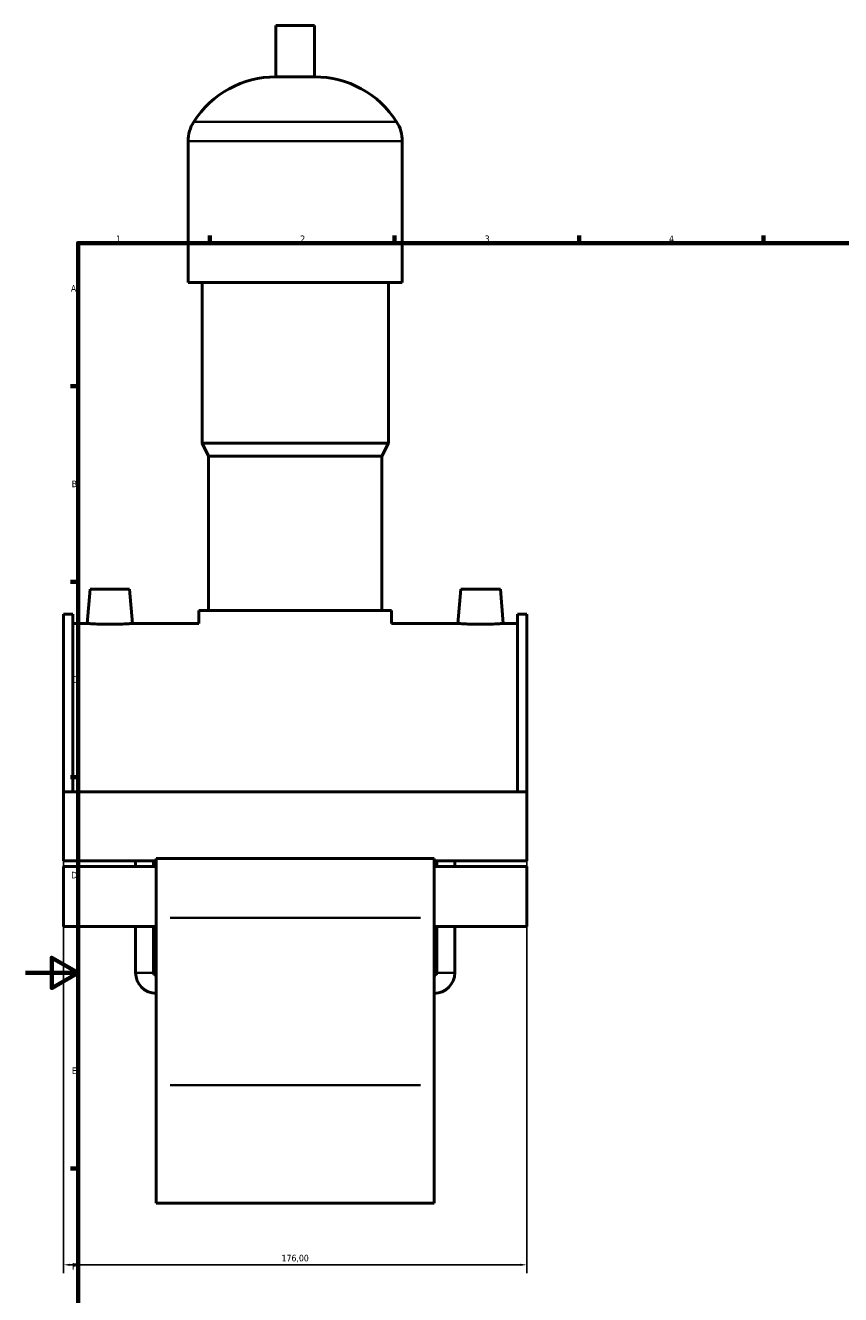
# Model space of a CAD drawing. Header units: millimetres. Extents: x 0 to 999, y -235 to 1211.
# Tile 2 of 7: x 0 to 310, y 175 to 657. Entities that reach past the tile are written whole.
import ezdxf

# ---------------------------------------------------------------- set-up
doc = ezdxf.new("R2010")
doc.units = ezdxf.units.MM
for name, color, linetype, lineweight in [('Border (ISO)', 7, 'Continuous', 70), ('Dimension (ISO)', 7, 'Continuous', 25), ('Visible (ISO)', 7, 'Continuous', 50), ('Visible Narrow (ISO)', 7, 'Continuous', 35)]:
    doc.layers.add(name, color=color, linetype=linetype, lineweight=lineweight)
doc.styles.add('Note Text (ISO)', font='tahoma.ttf')
doc.dimstyles.new('Default (ISO)', dxfattribs={"dimtxt": 2.5, "dimasz": 2.5, "dimexe": 3.175, "dimexo": 0, "dimgap": 0.762, "dimtad": 1, "dimrnd": 1e-08, "dimzin": 0, "dimtxsty": 'Note Text (ISO)', "dimcen": 0.09, "dimdle": 10, "dimclrd": 256, "dimclre": 256, "dimclrt": 256, "dimazin": 0, "dimtfac": 1.40208, "dimtmove": 0, "dimatfit": 3, "dimfxl": 1, "dimtolj": 1, "dimtzin": 0, "dimlwd": -1, "dimlwe": -1, "dimarcsym": 0})

# ---------------------------------------------------------------- blocks, each defined once
blk = doc.blocks.new('Borders Default Border')
at = {"layer": 'Border (ISO)'}
for p, q in [((70.08, 574), (70.08, 576.9)), ((140.17, 574), (140.17, 576.9)), ((210.25, 574), (210.25, 576.9)), ((280.33, 574), (280.33, 576.9)), ((20, 519.75), (17.1, 519.75)), ((20, 445.5), (17.1, 445.5)), ((20, 371.25), (17.1, 371.25)), ((20, 222.75), (17.1, 222.75))]:
    blk.add_line(p, q, dxfattribs=at)
at = {"layer": 'Border (ISO)', "flags": 128}
for points in [[(20, 20), (20, 574), (821, 574), (821, 20), (20, 20)], [(0, 297), (20, 297), (10, 302.77), (10, 291.23), (20, 297)]]:
    blk.add_lwpolyline(points, dxfattribs=at)
at = {"layer": 'Border (ISO)', "color": 232, "true_color": 0xca0064, "char_height": 2.5, "attachment_point": 7, "style": 'Note Text (ISO)'}
for s, insert in [('1', (34.48, 574.4)), ('2', (104.37, 574.4)), ('3', (174.43, 574.35)), ('4', (244.42, 574.4)), ('A', (17.29, 555.62)), ('B', (17.59, 481.38)), ('C', (17.43, 407.08)), ('D', (17.43, 332.88)), ('E', (17.64, 258.63)), ('F', (17.7, 184.38))]:
    blk.add_mtext(s, dxfattribs=dict(at, insert=insert))
blk = doc.blocks.new('*D14')
at = {"layer": 'Defpoints', "color": 0, "transparency": 16777216}
for p in [(14.46, 352.67), (190.46, 352.67), (14.46, 186.22)]:
    blk.add_point(p, dxfattribs=at)
at = {"layer": 'Dimension (ISO)', "transparency": 16777216}
for p, q in [((14.46, 352.67), (14.46, 183.05)), ((190.46, 352.67), (190.46, 183.05)), ((187.96, 186.22), (16.96, 186.22))]:
    blk.add_line(p, q, dxfattribs=at)
for points in [[(16.96, 186.64), (16.96, 185.81), (14.46, 186.22)], [(187.96, 186.64), (187.96, 185.81), (190.46, 186.22)]]:
    blk.add_solid(points, dxfattribs=at)
at = {"layer": 'Dimension (ISO)', "color": 232, "true_color": 0xca0064, "transparency": 16777216, "insert": (102.46, 188.57), "char_height": 2.5, "attachment_point": 5, "style": 'Note Text (ISO)'}
blk.add_mtext('\\A1;176,00', dxfattribs=at)

msp = doc.modelspace()

# ---------------------------------------------------------------- linework, layer by layer
at = {"layer": 'Visible (ISO)'}
for p, q in [((109.779, 656.657), (95.139, 656.657)), ((95.139, 637.137), (95.139, 656.657)), ((109.779, 637.137), (109.779, 656.657)), ((109.779, 637.137), (95.139, 637.137)), ((61.792, 559.057), (61.792, 612.737)), ((143.125, 559.057), (143.125, 612.737)), ((143.125, 559.057), (61.792, 559.057)), ((67.079, 498.057), (67.079, 559.057)), ((137.839, 498.057), (137.839, 559.057)), ((137.839, 498.057), (67.079, 498.057)), ((69.519, 493.177), (67.079, 498.057)), ((135.399, 493.177), (137.839, 498.057)), ((135.399, 493.177), (69.519, 493.177)), ((69.519, 434.617), (69.519, 493.177)), ((135.399, 434.617), (135.399, 493.177)), ((24.559, 442.657), (23.421, 429.657)), ((39.559, 442.657), (24.559, 442.657)), ((39.559, 442.657), (40.696, 429.657)), ((165.359, 442.657), (164.221, 429.657)), ((165.359, 442.657), (180.359, 442.657)), ((180.359, 442.657), (181.496, 429.657)), ((139.059, 434.617), (65.859, 434.617)), ((65.859, 429.657), (65.859, 434.617)), ((139.059, 429.657), (139.059, 434.617)), ((14.459, 433.167), (14.459, 365.75)), ((14.459, 433.167), (17.979, 433.167)), ((17.979, 365.75), (17.979, 433.167)), ((23.421, 429.657), (17.979, 429.657)), ((65.859, 429.657), (40.696, 429.657)), ((164.221, 429.657), (139.059, 429.657)), ((186.939, 429.657), (181.496, 429.657)), ((186.939, 365.75), (186.939, 433.167)), ((186.939, 433.167), (190.459, 433.167)), ((190.459, 433.167), (190.459, 365.75)), ((14.459, 365.75), (14.459, 339.596)), ((190.459, 365.75), (14.459, 365.75)), ((190.459, 339.596), (190.459, 365.75)), ((49.659, 339.596), (14.459, 339.596)), ((14.459, 337.42), (14.459, 314.651)), ((49.659, 337.42), (14.459, 337.42)), ((41.859, 337.42), (41.859, 339.596)), ((48.659, 337.42), (48.659, 339.596)), ((49.659, 340.42), (49.659, 317.901)), ((155.259, 340.42), (49.659, 340.42)), ((155.259, 317.901), (155.259, 340.42)), ((190.459, 339.596), (155.259, 339.596)), ((190.459, 337.42), (155.259, 337.42)), ((156.259, 337.42), (156.259, 339.596)), ((163.059, 337.42), (163.059, 339.596)), ((190.459, 314.651), (190.459, 337.42)), ((49.659, 314.651), (14.459, 314.651)), ((41.859, 297.057), (41.859, 314.651)), ((48.659, 297.057), (48.659, 314.651)), ((49.659, 254.409), (49.659, 317.901)), ((155.259, 317.901), (155.259, 254.409)), ((190.459, 314.651), (155.259, 314.651)), ((156.259, 297.057), (156.259, 314.651)), ((163.059, 297.057), (163.059, 314.651)), ((49.659, 254.409), (49.659, 209.657)), ((155.259, 209.657), (155.259, 254.409)), ((155.259, 209.657), (49.659, 209.657))]:
    msp.add_line(p, q, dxfattribs=at)
for centre, radius, start, end in [((95.139, 600.091), 37.046, 90, 147.38758), ((109.779, 600.091), 37.046, 32.61242, 90), ((75.374, 612.737), 13.582, 147.38758, 180), ((129.543, 612.737), 13.582, 0, 32.61242), ((49.659, 297.057), 7.8, 180, 270), ((49.659, 297.057), 1, 180, 270), ((155.259, 297.057), 7.8, 270, 0), ((155.259, 297.057), 1, 270, 0)]:
    msp.add_arc(centre, radius, start, end, dxfattribs=at)
for points, knots in [([(32.059, 429.336), (30.971, 429.336), (29.813, 429.352), (27.682, 429.413), (26.711, 429.456), (25.179, 429.537), (24.516, 429.58), (23.637, 429.64), (23.421, 429.657), (23.421, 429.657)], [2.6081242, 2.6081242, 2.6081242, 2.6081242, 2.9342611, 2.9342611, 3.2603979, 3.2603979, 3.5862921, 3.5862921, 3.9121863, 3.9121863, 3.9121863, 3.9121863]), ([(40.696, 429.657), (40.696, 429.657), (40.48, 429.64), (39.601, 429.58), (38.938, 429.537), (37.406, 429.456), (36.435, 429.413), (34.305, 429.352), (33.146, 429.336), (32.059, 429.336)], [6.5203105, 6.5203105, 6.5203105, 6.5203105, 6.8462046, 6.8462046, 7.1720988, 7.1720988, 7.4982357, 7.4982357, 7.8243725, 7.8243725, 7.8243725, 7.8243725]), ([(172.859, 429.336), (171.771, 429.336), (170.613, 429.352), (168.482, 429.413), (167.511, 429.456), (165.979, 429.537), (165.316, 429.58), (164.437, 429.64), (164.221, 429.657), (164.221, 429.657)], [0, 0, 0, 0, 0.3261369, 0.3261369, 0.6522737, 0.6522737, 0.9781679, 0.9781679, 1.3040621, 1.3040621, 1.3040621, 1.3040621]), ([(181.496, 429.657), (181.496, 429.657), (181.28, 429.64), (180.401, 429.58), (179.738, 429.537), (178.206, 429.456), (177.235, 429.413), (175.105, 429.352), (173.946, 429.336), (172.859, 429.336)], [3.9121863, 3.9121863, 3.9121863, 3.9121863, 4.2380805, 4.2380805, 4.5639746, 4.5639746, 4.8901115, 4.8901115, 5.2162484, 5.2162484, 5.2162484, 5.2162484])]:
    msp.add_open_spline(points, degree=3, knots=knots, dxfattribs=at)
at = {"layer": 'Visible Narrow (ISO)'}
for p, q in [((140.51, 620.057), (64.408, 620.057)), ((142.625, 612.737), (62.293, 612.737)), ((149.979, 317.901), (54.939, 317.901)), ((41.9, 297.057), (48.617, 297.057)), ((163.017, 297.057), (156.3, 297.057)), ((149.979, 254.409), (54.939, 254.409))]:
    msp.add_line(p, q, dxfattribs=at)

# ---------------------------------------------------------------- block references
msp.add_blockref('Borders Default Border', (0, 0))

# ---------------------------------------------------------------- dimensions: what is measured, and where the dimension line sits
at = {"layer": 'Dimension (ISO)'}
dim = msp.add_linear_dim(base=(14.459, 186.223), p1=(190.459, 352.673), p2=(14.459, 352.673), dimstyle='Default (ISO)', dxfattribs=at)
dim.commit()
dim.dimension.update_dxf_attribs({"geometry": '*D14', "text_midpoint": (102.459, 188.571)})

doc.saveas('drawing.dxf')
